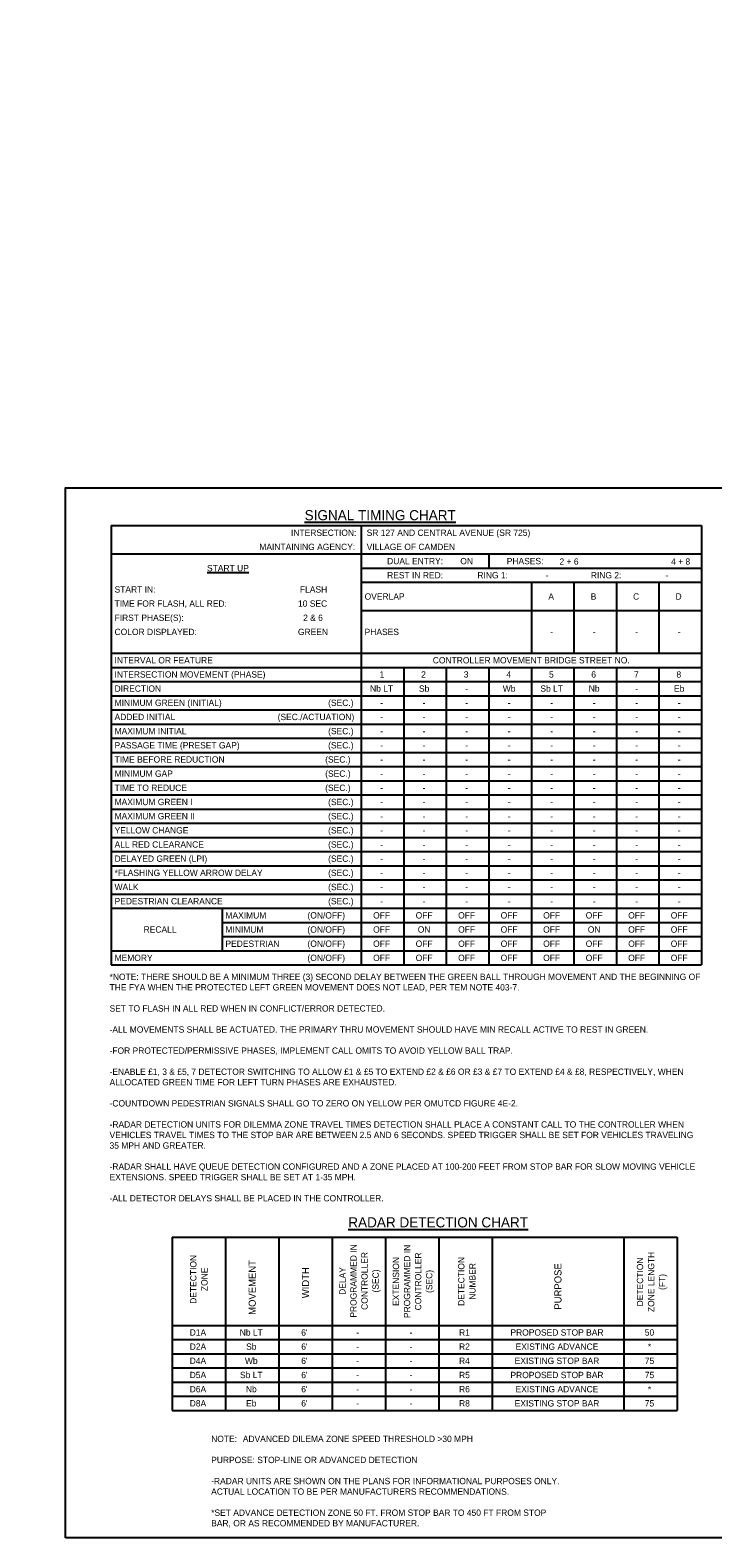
# Model space of a CAD drawing. Header units: feet. Extents: x -492 to 168807, y -198 to 321400.
# Tile 16 of 29: x 95 to 108, y -138 to -108. Entities that reach past the tile are written whole.
import ezdxf
from ezdxf.enums import TextEntityAlignment as Align

# ---------------------------------------------------------------- set-up
doc = ezdxf.new("R2010")
doc.units = ezdxf.units.FT
doc.header["$MEASUREMENT"] = 0
doc.layers.add('COLUMNS', color=6, linetype='Continuous', plot=False)
doc.layers.add('SH_Data', color=7, linetype='Continuous')
doc.layers.add('TEXT-DED', color=10, linetype='Continuous')
doc.styles.add('Slanted-Normal', font='font31.shx', dxfattribs={"height": 0.14})
doc.styles.get("Standard").update_dxf_attribs({"font": 'font31.shx'})
doc.dimstyles.get("Standard").update_dxf_attribs({"dimtxt": 0.18, "dimasz": 0.18, "dimexe": 0.18, "dimexo": 0.0625, "dimgap": 0.09, "dimtad": 0, "dimtih": 1, "dimtoh": 1, "dimdec": 4, "dimzin": 0, "dimdsep": 46, "dimtxsty": 'Standard', "dimcen": 0.09, "dimadec": 0, "dimazin": 0, "dimtfac": 1, "dimtdec": 4, "dimtofl": 0, "dimtmove": 0, "dimatfit": 3, "dimfxl": 1, "dimtolj": 1, "dimtzin": 0, "dimarcsym": 0})

# ---------------------------------------------------------------- blocks, each defined once
blk = doc.blocks.new('*D1095')
at = {"layer": 'Defpoints', "color": 0, "transparency": 16777216}
for p in [(87.402, -118.52), (88.583, -118.52), (90.066, -118.52), (88.265, -119.072), (88.583, -121.396)]:
    blk.add_point(p, dxfattribs=at)
at = {"layer": 'TEXT-DED', "color": 0, "lineweight": -2, "transparency": 16777216}
blk.add_arc((88.583, -118.52), 0.636, 191.2725, 258.7275, dxfattribs=at)
at = {"layer": 'TEXT-DED', "color": 0, "transparency": 16777216}
for points in [[(87.938, -118.647), (87.979, -118.643), (87.946, -118.52)], [(88.46, -119.124), (88.456, -119.165), (88.583, -119.157)]]:
    blk.add_solid(points, dxfattribs=at)

msp = doc.modelspace()

# ---------------------------------------------------------------- linework, layer by layer
at = {"layer": 'COLUMNS', "color": 3}
msp.add_lwpolyline([(95.53658, -138.06895), (95.53658, -117.31895), (125.91158, -117.31895), (125.91158, -138.06895)], close=True, dxfattribs=at)
at = {"layer": 'SH_Data', "color": 3}
for p, q in [((96.43837, -118.06899), (108.09956, -118.06899)), ((96.43837, -118.06899), (96.43837, -126.74899)), ((101.37955, -118.06899), (101.37955, -126.74899)), ((108.09956, -118.06899), (108.09956, -126.74899)), ((96.43837, -118.62899), (108.09956, -118.62899)), ((103.89955, -118.62899), (103.89955, -118.90899)), ((101.37955, -118.90899), (108.09956, -118.90899)), ((101.37955, -119.18899), (108.09956, -119.18899)), ((104.73955, -119.18899), (104.73955, -120.58899)), ((105.57955, -119.18899), (105.57955, -120.58899)), ((106.41956, -119.18899), (106.41956, -120.58899)), ((107.25956, -119.18899), (107.25956, -120.58899)), ((101.37955, -119.74899), (108.09956, -119.74899)), ((96.43837, -120.58899), (108.09956, -120.58899)), ((96.43837, -120.86899), (108.09956, -120.86899)), ((96.43837, -126.74899), (108.09956, -126.74899)), ((97.64321, -132.125), (107.62028, -132.125)), ((97.64321, -132.125), (97.64321, -135.55089)), ((98.69321, -132.125), (98.69321, -135.55089)), ((99.74733, -132.125), (99.74733, -135.55089)), ((100.80145, -132.125), (100.80145, -135.55089)), ((101.85557, -132.125), (101.85557, -135.55089)), ((102.90969, -132.125), (102.90969, -135.55089)), ((103.9638, -132.125), (103.9638, -135.55089)), ((106.56616, -132.125), (106.56616, -135.55089)), ((107.62028, -132.125), (107.62028, -135.55089)), ((97.64321, -133.87089), (107.62028, -133.87089)), ((97.64321, -135.55089), (107.62028, -135.55089))]:
    msp.add_line(p, q, dxfattribs=at)
at = {"layer": 'TEXT-DED'}
for p, q in [((102.21955, -120.86899), (102.21955, -126.74899)), ((103.05955, -120.86899), (103.05955, -126.74899)), ((103.89955, -120.86899), (103.89955, -126.74899)), ((104.73955, -120.86899), (104.73955, -126.74899)), ((105.57955, -120.86899), (105.57955, -126.74899)), ((106.41956, -120.86899), (106.41956, -126.74899)), ((107.25956, -120.86899), (107.25956, -126.74899)), ((96.43837, -121.14899), (108.09956, -121.14899)), ((96.43837, -121.42899), (108.09956, -121.42899)), ((96.43837, -121.70899), (108.09956, -121.70899)), ((96.43837, -121.98899), (108.09956, -121.98899)), ((96.43837, -122.26899), (108.09956, -122.26899)), ((96.43837, -122.54899), (108.09956, -122.54899)), ((96.43837, -122.82899), (108.09956, -122.82899)), ((96.43837, -123.10899), (108.09956, -123.10899)), ((96.43837, -123.38899), (108.09956, -123.38899)), ((96.43837, -123.66899), (108.09956, -123.66899)), ((96.43837, -123.94899), (108.09956, -123.94899)), ((96.43837, -124.22899), (108.09956, -124.22899)), ((96.43837, -124.50899), (108.09956, -124.50899)), ((96.43837, -124.78899), (108.09956, -124.78899)), ((96.43837, -125.06899), (108.09956, -125.06899)), ((96.43837, -125.34899), (108.09956, -125.34899)), ((96.43837, -125.62899), (108.09956, -125.62899)), ((98.62896, -125.62899), (98.62896, -126.46899)), ((98.62896, -125.90899), (108.09956, -125.90899)), ((98.62896, -126.18899), (108.09956, -126.18899)), ((96.43837, -126.46899), (108.09956, -126.46899)), ((97.64321, -134.15089), (107.62028, -134.15089)), ((97.64321, -134.43089), (107.62028, -134.43089)), ((97.64321, -134.71089), (107.62028, -134.71089)), ((97.64321, -134.99089), (107.62028, -134.99089)), ((97.64321, -135.27089), (107.62028, -135.27089))]:
    msp.add_line(p, q, dxfattribs=at)

# ---------------------------------------------------------------- texts
at = {"layer": 'TEXT-DED', "style": 'Slanted-Normal'}
for s, p in [('%%USIGNAL TIMING CHART', (100.25979, -117.76207)), ('%%URADAR DETECTION CHART', (101.12249, -131.735))]:
    msp.add_text(s, height=0.2, dxfattribs=at).set_placement(p, align=Align.TOP_LEFT)
for s, p in [('INTERSECTION:', (101.28214, -118.20899)), ('MAINTAINING AGENCY:', (101.2592, -118.48899)), ('DUAL ENTRY: ', (103.04136, -118.76899)), ('REST IN RED: ', (103.04144, -119.04899)), ('(SEC.)', (101.22586, -121.56899)), ('(SEC./ACTUATION)', (101.24056, -121.84899)), ('(SEC.)', (101.22586, -122.12899)), ('(SEC.)', (101.22586, -122.40899)), ('(SEC.)', (101.16764, -122.68899)), ('(SEC.)', (101.16764, -122.96899)), ('(SEC.)', (101.16764, -123.24899)), ('(SEC.)', (101.22586, -123.52899)), ('(SEC.)', (101.22586, -123.80899)), ('(SEC.)', (101.22586, -124.08899)), ('(SEC.)', (101.22586, -124.36899)), ('(SEC.)', (101.22586, -124.64899)), ('(SEC.)', (101.22586, -124.92899)), ('(SEC.)', (101.22586, -125.20899)), ('(SEC.)', (101.22586, -125.48899)), ('(ON/OFF)', (101.05871, -125.76899)), ('(ON/OFF)', (101.05871, -126.04899)), ('(ON/OFF)', (101.05871, -126.32899)), ('(ON/OFF)', (101.05871, -126.60899))]:
    msp.add_text(s, height=0.125, dxfattribs=at).set_placement(p, align=Align.MIDDLE_RIGHT)
for s, p in [('SR 127 AND CENTRAL AVENUE (SR 725)', (101.48607, -118.20899)), ('VILLAGE OF CAMDEN', (101.48607, -118.48899)), ('RING 1:', (103.67294, -119.04899)), ('RING 2:', (105.91496, -119.04899)), ('START IN: ', (96.50425, -119.32899)), ('OVERLAP', (101.44543, -119.46899)), ('TIME FOR FLASH, ALL RED:   ', (96.50425, -119.60899)), ('FIRST PHASE(S):', (96.50425, -119.88899)), ('COLOR DISPLAYED:', (96.50425, -120.16899)), ('PHASES', (101.44543, -120.16899)), ('INTERVAL OR FEATURE', (96.50425, -120.72899)), ('INTERSECTION MOVEMENT (PHASE)', (96.50425, -121.00899)), ('DIRECTION', (96.50425, -121.28899)), ('MINIMUM GREEN (INITIAL) ', (96.50425, -121.56899)), ('ADDED INITIAL', (96.50425, -121.84899)), ('MAXIMUM INITIAL', (96.50425, -122.12899)), ('PASSAGE TIME (PRESET GAP)', (96.50425, -122.40899)), ('TIME BEFORE REDUCTION', (96.50425, -122.68899)), ('MINIMUM GAP', (96.50425, -122.96899)), ('TIME TO REDUCE', (96.50425, -123.24899)), ('MAXIMUM GREEN I', (96.50425, -123.52899)), ('MAXIMUM GREEN II', (96.50425, -123.80899)), ('YELLOW CHANGE', (96.50425, -124.08899)), ('ALL RED CLEARANCE', (96.50425, -124.36899)), ('DELAYED GREEN (LPI)', (96.50425, -124.64899)), ('*FLASHING YELLOW ARROW DELAY', (96.50425, -124.92899)), ('WALK', (96.50425, -125.20899)), ('PEDESTRIAN CLEARANCE', (96.50425, -125.48899)), ('MAXIMUM', (98.69484, -125.76899)), ('MINIMUM', (98.69484, -126.04899)), ('PEDESTRIAN', (98.69484, -126.32899)), ('MEMORY    ', (96.50425, -126.60899))]:
    msp.add_text(s, height=0.125, dxfattribs=at).set_placement(p, align=Align.MIDDLE_LEFT)
for s, p in [('%%uSTART UP%%U', (98.74423, -118.90899)), ('ON', (103.46071, -118.76899)), ('PHASES:', (104.61593, -118.76899)), ('2 + 6', (105.48454, -118.77958)), ('4 + 8', (107.68973, -118.77958)), ('-', (105.05216, -119.04899)), ('-', (107.41698, -119.04899)), ('FLASH', (100.43646, -119.32899)), ('A', (105.13143, -119.46899)), ('B', (105.96802, -119.46899)), ('C', (106.8101, -119.46899)), ('D', (107.6501, -119.46899)), ('10 SEC', (100.41706, -119.60899)), ('2 & 6', (100.42506, -119.88899)), ('GREEN', (100.42506, -120.16899)), ('-', (105.14071, -120.16899)), ('-', (105.98071, -120.16899)), ('-', (106.82071, -120.16899)), ('-', (107.66071, -120.16899)), ('1', (101.78792, -121.00899)), ('2', (102.60823, -121.00899)), ('CONTROLLER MOVEMENT BRIDGE STREET NO.', (104.73791, -120.72899)), ('3', (103.45037, -121.00899)), ('4', (104.29271, -121.00899)), ('5', (105.13479, -121.00899)), ('6', (105.97017, -121.00899)), ('7', (106.81523, -121.00899)), ('8', (107.65334, -121.00899)), ('Nb LT', (101.78071, -121.28899)), ('Sb', (102.62071, -121.28899)), ('Wb', (104.30071, -121.28899)), ('Sb LT', (105.14071, -121.28899)), ('Nb', (105.98071, -121.28899)), ('Eb', (107.66071, -121.28899)), ('-', (103.46071, -121.28899)), ('-', (106.82071, -121.28899)), ('-', (101.78071, -121.56899)), ('-', (102.62071, -121.56899)), ('-', (103.46071, -121.56899)), ('-', (104.30071, -121.56899)), ('-', (105.14071, -121.56899)), ('-', (105.98071, -121.56899)), ('-', (106.82071, -121.56899)), ('-', (107.66071, -121.56899)), ('-', (101.78071, -121.84899)), ('-', (101.78071, -122.12899)), ('-', (102.62071, -121.84899)), ('-', (102.62071, -122.12899)), ('-', (103.46071, -121.84899)), ('-', (103.46071, -122.12899)), ('-', (104.30071, -121.84899)), ('-', (104.30071, -122.12899)), ('-', (105.14071, -121.84899)), ('-', (105.14071, -122.12899)), ('-', (105.98071, -121.84899)), ('-', (105.98071, -122.12899)), ('-', (106.82071, -121.84899)), ('-', (106.82071, -122.12899)), ('-', (107.66071, -121.84899)), ('-', (107.66071, -122.12899)), ('-', (101.78071, -122.40899)), ('-', (102.62071, -122.40899)), ('-', (103.46071, -122.40899)), ('-', (104.30071, -122.40899)), ('-', (105.14071, -122.40899)), ('-', (105.98071, -122.40899)), ('-', (106.82071, -122.40899)), ('-', (107.66071, -122.40899)), ('-', (101.78071, -122.68899)), ('-', (102.62071, -122.68899)), ('-', (103.46071, -122.68899)), ('-', (104.30071, -122.68899)), ('-', (105.14071, -122.68899)), ('-', (105.98071, -122.68899)), ('-', (106.82071, -122.68899)), ('-', (107.66071, -122.68899)), ('-', (101.78071, -122.96899)), ('-', (102.62071, -122.96899)), ('-', (103.46071, -122.96899)), ('-', (104.30071, -122.96899)), ('-', (105.14071, -122.96899)), ('-', (105.98071, -122.96899)), ('-', (106.82071, -122.96899)), ('-', (107.66071, -122.96899)), ('-', (101.78071, -123.24899)), ('-', (102.62071, -123.24899)), ('-', (103.46071, -123.24899)), ('-', (104.30071, -123.24899)), ('-', (105.14071, -123.24899)), ('-', (105.98071, -123.24899)), ('-', (106.82071, -123.24899)), ('-', (107.66071, -123.24899)), ('-', (101.78071, -123.52899)), ('-', (102.62071, -123.52899)), ('-', (103.46071, -123.52899)), ('-', (104.30071, -123.52899)), ('-', (105.14071, -123.52899)), ('-', (105.98071, -123.52899)), ('-', (106.82071, -123.52899)), ('-', (107.66071, -123.52899)), ('-', (101.78071, -123.80899)), ('-', (102.62071, -123.80899)), ('-', (103.46071, -123.80899)), ('-', (104.30071, -123.80899)), ('-', (105.14071, -123.80899)), ('-', (105.98071, -123.80899)), ('-', (106.82071, -123.80899)), ('-', (107.66071, -123.80899)), ('-', (101.78071, -124.08899)), ('-', (102.62071, -124.08899)), ('-', (103.46071, -124.08899)), ('-', (104.30071, -124.08899)), ('-', (105.14071, -124.08899)), ('-', (105.98071, -124.08899)), ('-', (106.82071, -124.08899)), ('-', (107.66071, -124.08899)), ('-', (101.78071, -124.36899)), ('-', (102.62071, -124.36899)), ('-', (103.46071, -124.36899)), ('-', (104.30071, -124.36899)), ('-', (105.14071, -124.36899)), ('-', (105.98071, -124.36899)), ('-', (106.82071, -124.36899)), ('-', (107.66071, -124.36899)), ('-', (101.78071, -124.64899)), ('-', (102.62071, -124.64899)), ('-', (103.46071, -124.64899)), ('-', (104.30071, -124.64899)), ('-', (105.14071, -124.64899)), ('-', (105.98071, -124.64899)), ('-', (106.82071, -124.64899)), ('-', (107.66071, -124.64899)), ('-', (101.78071, -124.92899)), ('-', (102.62071, -124.92899)), ('-', (103.46071, -124.92899)), ('-', (104.30071, -124.92899)), ('-', (105.14071, -124.92899)), ('-', (105.98071, -124.92899)), ('-', (106.82071, -124.92899)), ('-', (107.66071, -124.92899)), ('-', (101.78071, -125.20899)), ('-', (102.62071, -125.20899)), ('-', (103.46071, -125.20899)), ('-', (104.30071, -125.20899)), ('-', (105.14071, -125.20899)), ('-', (105.98071, -125.20899)), ('-', (106.82071, -125.20899)), ('-', (107.66071, -125.20899)), ('OFF', (101.78071, -125.76899)), ('-', (101.78071, -125.48899)), ('OFF', (102.62071, -125.76899)), ('-', (102.62071, -125.48899)), ('OFF', (103.46071, -125.76899)), ('-', (103.46071, -125.48899)), ('OFF', (104.30071, -125.76899)), ('-', (104.30071, -125.48899)), ('OFF', (105.14071, -125.76899)), ('-', (105.14071, -125.48899)), ('OFF', (105.98071, -125.76899)), ('-', (105.98071, -125.48899)), ('OFF', (106.82071, -125.76899)), ('-', (106.82071, -125.48899)), ('OFF', (107.66071, -125.76899)), ('-', (107.66071, -125.48899)), ('RECALL', (97.40325, -126.04899)), ('OFF', (101.78071, -126.04899)), ('ON', (102.62071, -126.04899)), ('OFF', (103.46071, -126.04899)), ('OFF', (104.30071, -126.04899)), ('OFF', (105.14071, -126.04899)), ('ON', (105.98071, -126.04899)), ('OFF', (106.82071, -126.04899)), ('OFF', (107.66071, -126.04899)), ('OFF', (101.78071, -126.32899)), ('OFF', (102.62071, -126.32899)), ('OFF', (103.46071, -126.32899)), ('OFF', (104.30071, -126.32899)), ('OFF', (105.14071, -126.32899)), ('OFF', (105.98071, -126.32899)), ('OFF', (106.82071, -126.32899)), ('OFF', (107.66071, -126.32899)), ('OFF', (101.78071, -126.60899)), ('OFF', (102.62071, -126.60899)), ('OFF', (103.46071, -126.60899)), ('OFF', (104.30071, -126.60899)), ('OFF', (105.14071, -126.60899)), ('OFF', (105.98071, -126.60899)), ('OFF', (106.82071, -126.60899)), ('OFF', (107.66071, -126.60899)), ('D1A', (98.15143, -134.01089)), ('Nb LT', (99.20555, -134.01089)), ("6'", (100.25555, -134.01089)), ('-', (101.30967, -134.01089)), ('-', (102.36378, -134.01089)), ('R1', (103.4179, -134.01089)), ('PROPOSED STOP BAR', (105.24614, -134.01089)), ('50', (107.07438, -134.01089)), ('D2A', (98.15143, -134.29089)), ('Sb', (99.20555, -134.29089)), ("6'", (100.25555, -134.29089)), ('-', (101.30967, -134.29089)), ('-', (102.36378, -134.29089)), ('R2', (103.4179, -134.29089)), ('EXISTING ADVANCE', (105.24614, -134.29089)), ('*', (107.07438, -134.29089)), ('D4A', (98.15143, -134.57089)), ('Wb', (99.20555, -134.57089)), ("6'", (100.25555, -134.57089)), ('-', (101.30967, -134.57089)), ('-', (102.36378, -134.57089)), ('R4', (103.4179, -134.57089)), ('EXISTING STOP BAR', (105.24614, -134.57089)), ('75', (107.07438, -134.57089)), ('D5A', (98.15143, -134.85089)), ('Sb LT', (99.20555, -134.85089)), ("6'", (100.25555, -134.85089)), ('-', (101.30967, -134.85089)), ('-', (102.36378, -134.85089)), ('R5', (103.4179, -134.85089)), ('PROPOSED STOP BAR', (105.24614, -134.85089)), ('75', (107.07438, -134.85089)), ('D6A', (98.15143, -135.13089)), ('Nb', (99.20555, -135.13089)), ("6'", (100.25555, -135.13089)), ('-', (101.30967, -135.13089)), ('-', (102.36378, -135.13089)), ('R6', (103.4179, -135.13089)), ('EXISTING ADVANCE', (105.24614, -135.13089)), ('*', (107.07438, -135.13089)), ('D8A', (98.15143, -135.41089)), ('Eb', (99.20555, -135.41089)), ("6'", (100.25555, -135.41089)), ('-', (101.30967, -135.41089)), ('-', (102.36378, -135.41089)), ('R8', (103.4179, -135.41089)), ('EXISTING STOP BAR', (105.24614, -135.41089)), ('75', (107.07438, -135.41089))]:
    msp.add_text(s, height=0.125, dxfattribs=at).set_placement(p, align=Align.MIDDLE_CENTER)
for s, p in [('MOVEMENT', (99.22439, -133.12149)), ('WIDTH', (100.27851, -133.02784)), ('PURPOSE', (105.26498, -133.1017))]:
    msp.add_text(s, height=0.14, rotation=90, dxfattribs=at).set_placement(p, align=Align.MIDDLE_CENTER)
at = {"layer": 'TEXT-DED', "char_height": 0.125, "attachment_point": 1, "style": 'Slanted-Normal'}
for s, insert, width in [('*NOTE: THERE SHOULD BE A MINIMUM THREE (3) SECOND DELAY BETWEEN THE GREEN BALL THROUGH MOVEMENT AND THE BEGINNING OF THE FYA WHEN THE PROTECTED LEFT GREEN MOVEMENT DOES NOT LEAD, PER TEM NOTE 403-7.\\P\\PSET TO FLASH IN ALL RED WHEN IN CONFLICT/ERROR DETECTED.\\P\\P-ALL MOVEMENTS SHALL BE ACTUATED. THE PRIMARY THRU MOVEMENT SHOULD HAVE MIN RECALL ACTIVE TO REST IN GREEN.\\P\\P-FOR PROTECTED/PERMISSIVE PHASES, IMPLEMENT CALL OMITS TO AVOID YELLOW BALL TRAP.\\P\\P-ENABLE £1, 3 & £5, 7 DETECTOR SWITCHING TO ALLOW £1 & £5 TO EXTEND £2 & £6 OR £3 & £7 TO EXTEND £4 & £8, RESPECTIVELY, WHEN ALLOCATED GREEN TIME FOR LEFT TURN PHASES ARE EXHAUSTED.\\P\\P-COUNTDOWN PEDESTRIAN SIGNALS SHALL GO TO ZERO ON YELLOW PER OMUTCD FIGURE 4E-2.\\P\\P-RADAR DETECTION UNITS FOR DILEMMA ZONE TRAVEL TIMES DETECTION SHALL PLACE A CONSTANT CALL TO THE CONTROLLER WHEN VEHICLES TRAVEL TIMES TO THE STOP BAR ARE BETWEEN 2.5 AND 6 SECONDS. SPEED TRIGGER SHALL BE SET FOR VEHICLES TRAVELING 35 MPH AND GREATER.\\P\\P-RADAR SHALL HAVE QUEUE DETECTION CONFIGURED AND A ZONE PLACED AT 100-200 FEET FROM STOP BAR FOR SLOW MOVING VEHICLE EXTENSIONS. SPEED TRIGGER SHALL BE SET AT 1-35 MPH.\\P\\P-ALL DETECTOR DELAYS SHALL BE PLACED IN THE CONTROLLER.', (96.40528, -126.92049), 11.6503914), ('\\pxt5;NOTE:^IADVANCED DILEMA ZONE SPEED THRESHOLD >30 MPH\\P\\PPURPOSE: STOP-LINE OR ADVANCED DETECTION\\P\\P\\ptz;-RADAR UNITS ARE SHOWN ON THE PLANS FOR INFORMATIONAL PURPOSES ONLY. ACTUAL LOCATION TO BE PER MANUFACTURERS RECOMMENDATIONS.\\P\\P*SET ADVANCE DETECTION ZONE 50 FT. FROM STOP BAR TO 450 FT FROM STOP BAR, OR AS RECOMMENDED BY MANUFACTURER.\\P\\P\\pt5; ', (98.41296, -136.05045), 7.0202135)]:
    msp.add_mtext(s, dxfattribs=dict(at, insert=insert, width=width))
at = {"layer": 'TEXT-DED', "char_height": 0.125, "attachment_point": 5, "rotation": 90, "line_spacing_factor": 1.05, "style": 'Slanted-Normal'}
for s, insert, width in [('EXTENSION PROGRAMMED IN CONTROLLER\\P(SEC)', (102.41128, -133.00246), 1.6262873), ('DETECTION\\PZONE', (98.17027, -132.96127), 1.0843054), ('DELAY PROGRAMMED IN CONTROLLER \\P(SEC)', (101.35251, -132.99332), 1.6241385), ('DETECTION NUMBER', (103.4654, -133.00246), 1.6262873), ('DETECTION\\PZONE LENGTH\\P(FT)', (107.12407, -133.0126), 1.4199581)]:
    msp.add_mtext(s, dxfattribs=dict(at, insert=insert, width=width))

# ---------------------------------------------------------------- dimensions: what is measured, and where the dimension line sits
at = {"layer": 'TEXT-DED'}
dim = msp.add_angular_dim_2l(base=(88.26454, -119.07157), line1=((88.58273, -121.39636), (88.58273, -118.52045)), line2=((90.06555, -118.52045), (87.40177, -118.52045)), text=' ', dimstyle='Standard', override={"dimscale": 1, "dimasz": 0.125, "dimlfac": 1}, dxfattribs=at)
dim.commit()
dim.dimension.update_dxf_attribs({"geometry": '*D1095', "text_midpoint": (146.60877, -21.78386)})

doc.saveas('drawing.dxf')
